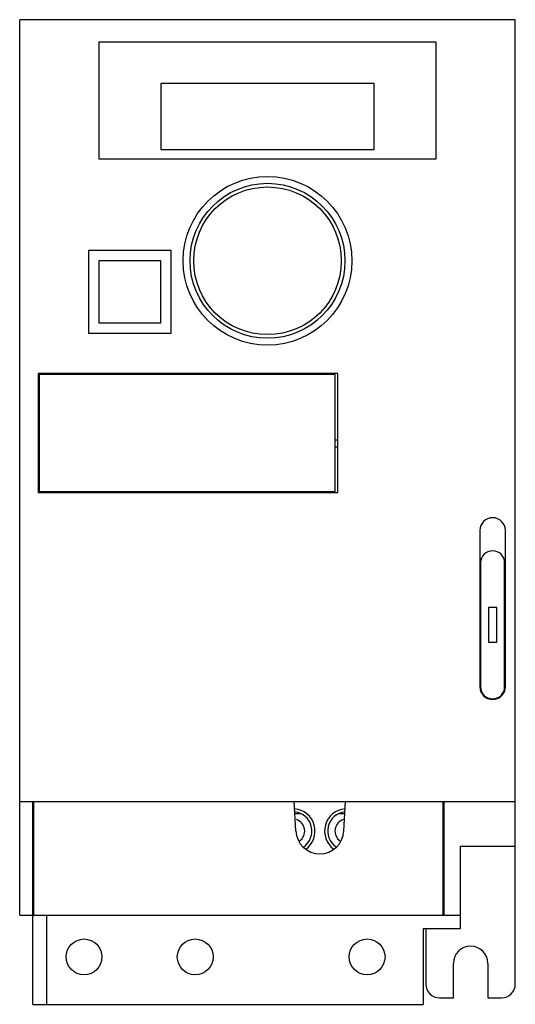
# Model space of a CAD drawing. Header units: millimetres. Extents: x 23 to 95, y 12 to 155.
import ezdxf

# ---------------------------------------------------------------- set-up
doc = ezdxf.new("R2010")
doc.units = ezdxf.units.MM
doc.header["$LTSCALE"] = 10.875712
doc.layers.get('0').update_dxf_attribs({"linetype": 'CONTINUOUS'})

msp = doc.modelspace()

# ---------------------------------------------------------------- linework, layer by layer
at = {"color": 7, "linetype": 'Continuous'}
for p, q in [((23.19, 25.3), (23.19, 155.3)), ((95.19, 155.3), (23.19, 155.3)), ((95.19, 15.3), (95.19, 155.3)), ((34.69, 152.05), (34.69, 135.1)), ((83.69, 152.05), (34.69, 152.05)), ((83.69, 135.1), (83.69, 152.05)), ((43.69, 146.05), (43.69, 136.45)), ((74.69, 146.05), (43.69, 146.05)), ((74.69, 136.45), (74.69, 146.05)), ((43.69, 136.45), (74.69, 136.45)), ((34.69, 135.1), (83.69, 135.1)), ((33.19, 121.8), (33.19, 109.8)), ((45.19, 121.8), (33.19, 121.8)), ((45.19, 109.8), (45.19, 121.8)), ((34.69, 120.3), (34.69, 111.3)), ((43.69, 120.3), (34.69, 120.3)), ((43.69, 111.3), (43.69, 120.3)), ((34.69, 111.3), (43.69, 111.3)), ((33.19, 109.8), (45.19, 109.8)), ((25.89, 103.95), (25.89, 86.65)), ((69.39, 103.95), (25.89, 103.95)), ((26.04, 103.8), (26.04, 86.8)), ((69.04, 103.8), (26.04, 103.8)), ((35.24, 103.8), (35.24, 103.95)), ((35.69, 103.8), (35.69, 103.95)), ((35.89, 103.8), (35.89, 103.95)), ((46.19, 103.95), (46.19, 103.8)), ((47.19, 103.95), (47.19, 103.8)), ((69.04, 86.8), (69.04, 103.8)), ((69.39, 86.65), (69.39, 103.95)), ((69.04, 94.3), (69.39, 94.3)), ((69.04, 93.3), (69.39, 93.3)), ((25.89, 86.65), (69.39, 86.65)), ((26.04, 86.8), (69.04, 86.8)), ((35.24, 86.65), (35.24, 86.8)), ((35.49, 86.65), (35.49, 86.8)), ((35.89, 86.65), (35.89, 86.8)), ((90.04, 81.15), (90.04, 58.45)), ((93.74, 58.45), (93.74, 81.15)), ((90.14, 76.45), (90.14, 58.45)), ((93.64, 58.45), (93.64, 76.45)), ((92.49, 69.95), (91.29, 69.95)), ((91.29, 69.95), (91.29, 64.95)), ((92.49, 64.95), (92.49, 69.95)), ((91.29, 64.95), (92.49, 64.95)), ((23.19, 41.8), (95.19, 41.8)), ((25.09, 12.35), (25.09, 41.8)), ((25.19, 41.8), (25.19, 25.3)), ((63.29, 37.52), (63.07, 41.8)), ((70.28, 37.52), (70.51, 41.8)), ((84.69, 25.3), (84.69, 41.81)), ((84.79, 41.8), (84.79, 25.3)), ((63.94, 40), (63.16, 40)), ((70.41, 40), (69.64, 40)), ((87.19, 35.3), (95.19, 35.3)), ((87.19, 35.3), (87.19, 23.3)), ((23.19, 25.3), (87.19, 25.3)), ((27.09, 25.3), (27.09, 12.35)), ((87.19, 23.3), (81.79, 23.3)), ((81.79, 23.3), (81.79, 12.35)), ((82.19, 23.3), (82.19, 15.3)), ((86.19, 13.3), (86.19, 18.3)), ((91.19, 18.3), (91.19, 13.3)), ((84.19, 13.3), (86.19, 13.3)), ((91.19, 13.3), (93.19, 13.3)), ((25.09, 12.35), (81.79, 12.35))]:
    msp.add_line(p, q, dxfattribs=at)
for centre, radius in [((59.19, 120.3), 12.25), ((59.19, 120.3), 11.25), ((59.19, 120.3), 10.72), ((32.54, 19.24), 2.6), ((48.69, 19.24), 2.6), ((73.66, 19.24), 2.6)]:
    msp.add_circle(centre, radius, dxfattribs=at)
for centre, radius, start, end in [((91.89, 81.15), 1.85, 0, 180), ((91.89, 76.45), 1.75, 0, 180), ((91.89, 58.45), 1.85, 180, 360), ((91.89, 58.45), 1.75, 180, 360), ((62.84, 37.5), 3.25, 305.78, 84.853), ((62.84, 37.5), 2.8, 304.4888, 83.547), ((70.74, 37.5), 3.25, 95.1389, 234.2887), ((70.74, 37.5), 2.8, 96.4488, 235.4568), ((62.84, 37.5), 1.75, 305.1895, 71.9844), ((70.74, 37.5), 1.75, 107.9838, 234.8626), ((66.79, 37.7), 3.5, 183, 357), ((88.69, 18.3), 2.5, 0, 180), ((84.19, 15.3), 2, 180, 270), ((93.19, 15.3), 2, 270, 360)]:
    msp.add_arc(centre, radius, start, end, dxfattribs=at)

doc.saveas('drawing.dxf')
